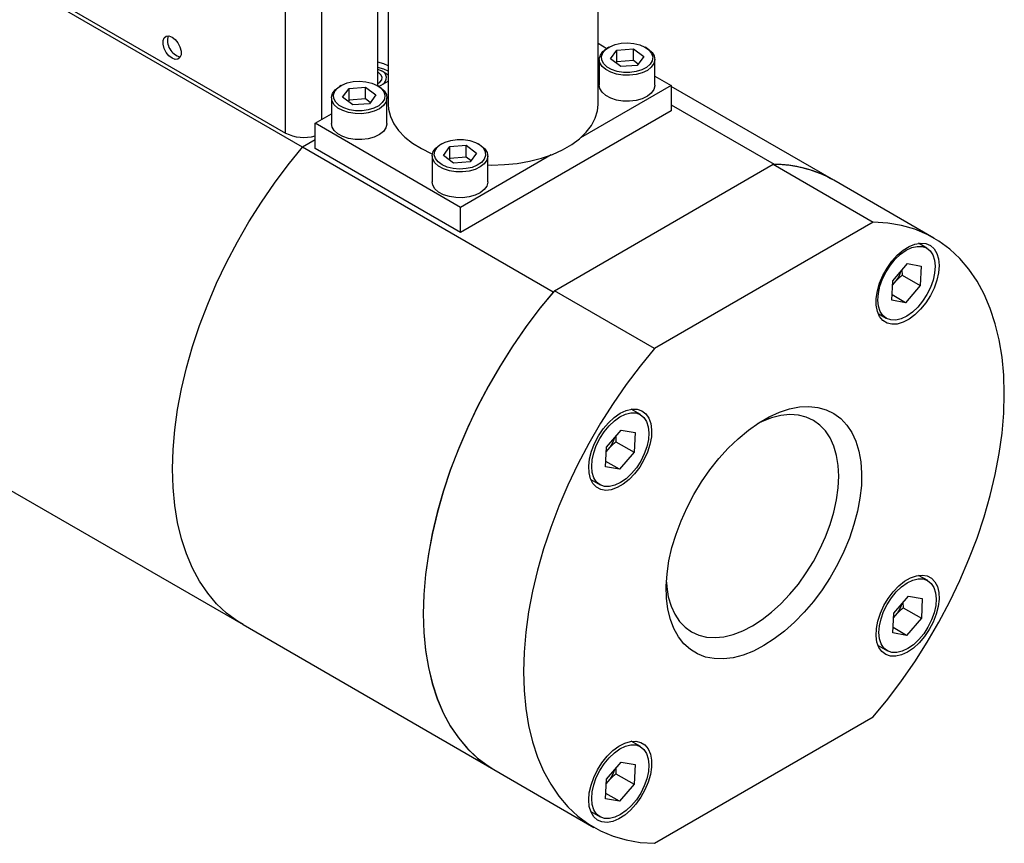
# Model space of a CAD drawing. Header units: inches. Extents: x 5.64 to 14.68, y 3.18 to 8.33.
# Tile 10 of 13: x 13.48 to 14.68, y 4.9 to 5.9. Entities that reach past the tile are written whole.
import ezdxf

# ---------------------------------------------------------------- set-up
doc = ezdxf.new("R2010")
doc.units = ezdxf.units.IN
doc.header["$MEASUREMENT"] = 0

msp = doc.modelspace()

# ---------------------------------------------------------------- linework, layer by layer
at = {"color": 7, "linetype": 'Continuous', "lineweight": 25}
for p, q in [((13.8065, 5.7598), (13.8065, 6.5181)), ((13.8271, 5.7427), (12.992, 6.2248)), ((13.9314, 6.0825), (13.9314, 5.7946)), ((14.1864, 5.7946), (14.1864, 6.0825)), ((13.9186, 5.8173), (13.9186, 5.9828)), ((13.5137, 5.9288), (13.8065, 5.7598)), ((14.1864, 5.869), (14.1972, 5.8628)), ((14.1997, 5.8642), (14.1979, 5.8632)), ((14.2016, 5.8499), (14.2094, 5.8607)), ((14.2094, 5.8607), (14.2296, 5.8623)), ((14.2094, 5.8463), (14.2094, 5.8607)), ((14.2296, 5.8623), (14.242, 5.853)), ((14.2296, 5.8479), (14.2296, 5.8623)), ((14.2456, 5.8632), (14.2439, 5.8642)), ((14.188, 5.8494), (14.188, 5.8179)), ((14.214, 5.8406), (14.2016, 5.8499)), ((14.2094, 5.8463), (14.2083, 5.8448)), ((14.2296, 5.8479), (14.2094, 5.8463)), ((14.2353, 5.8436), (14.2296, 5.8479)), ((14.242, 5.853), (14.2342, 5.8421)), ((14.2555, 5.8179), (14.2555, 5.8494)), ((13.9186, 5.8375), (13.9232, 5.8355)), ((13.9194, 5.8333), (13.9186, 5.8337)), ((13.9288, 5.8323), (13.9232, 5.8355)), ((13.9288, 5.8323), (13.9314, 5.8306)), ((14.2342, 5.8421), (14.214, 5.8406)), ((13.92, 5.8165), (13.9314, 5.8231)), ((14.2555, 5.8291), (14.2755, 5.8176)), ((13.874, 5.8176), (13.8722, 5.8165)), ((13.8759, 5.8033), (13.8837, 5.8141)), ((13.8837, 5.8141), (13.9038, 5.8157)), ((13.8837, 5.7997), (13.8837, 5.8141)), ((13.9038, 5.8157), (13.9162, 5.8064)), ((13.9038, 5.8013), (13.9038, 5.8157)), ((13.9199, 5.8165), (13.9182, 5.8176)), ((13.9216, 5.8174), (13.9198, 5.8166)), ((14.2755, 5.8176), (14.1651, 5.7539)), ((14.2755, 5.8176), (14.2755, 5.787)), ((14.473, 5.7025), (14.2755, 5.8166)), ((13.8623, 5.8028), (13.8623, 5.7713)), ((13.8883, 5.794), (13.8759, 5.8033)), ((13.8837, 5.7997), (13.8826, 5.7982)), ((13.9038, 5.8013), (13.8837, 5.7997)), ((13.9085, 5.7955), (13.8883, 5.794)), ((13.9095, 5.797), (13.9038, 5.8013)), ((13.9162, 5.8064), (13.9085, 5.7955)), ((13.9298, 5.7713), (13.9298, 5.8028)), ((13.8424, 5.7717), (13.8623, 5.7832)), ((14.2755, 5.787), (14.0191, 5.639)), ((14.2755, 5.7941), (14.4007, 5.7219)), ((14.0191, 5.6696), (13.8424, 5.7717)), ((13.8424, 5.7411), (13.8424, 5.7717)), ((13.8424, 5.7515), (13.8271, 5.7427)), ((13.9965, 5.7469), (13.9947, 5.7458)), ((14.0424, 5.7458), (14.0407, 5.7469)), ((14.132, 5.5667), (13.8271, 5.7427)), ((14.0191, 5.639), (13.8424, 5.7411)), ((13.9984, 5.7326), (14.0062, 5.7434)), ((14.0062, 5.7434), (14.0263, 5.745)), ((14.0062, 5.729), (14.0062, 5.7434)), ((14.0263, 5.745), (14.0387, 5.7356)), ((14.0263, 5.7306), (14.0263, 5.745)), ((14.0387, 5.7356), (14.0309, 5.7248)), ((13.9848, 5.7321), (13.9848, 5.7006)), ((14.0108, 5.7232), (13.9984, 5.7326)), ((14.0062, 5.729), (14.0051, 5.7275)), ((14.0263, 5.7306), (14.0062, 5.729)), ((14.0309, 5.7248), (14.0108, 5.7232)), ((14.1295, 5.7334), (14.0191, 5.6696)), ((14.032, 5.7263), (14.0263, 5.7306)), ((14.0523, 5.7006), (14.0523, 5.7321)), ((14.1333, 5.5683), (14.3993, 5.7219)), ((14.3993, 5.7219), (14.5211, 5.6516)), ((14.5948, 5.6322), (14.473, 5.7025)), ((14.0191, 5.639), (14.0191, 5.6696)), ((14.5211, 5.6516), (14.2551, 5.498)), ((12.9196, 5.6446), (13.7548, 5.1625)), ((14.5861, 5.6201), (14.576, 5.6259)), ((14.5447, 5.5804), (14.5626, 5.6013)), ((14.5559, 5.5935), (14.5563, 5.5872)), ((14.5626, 5.6013), (14.5794, 5.5983)), ((14.5794, 5.5983), (14.5783, 5.5745)), ((14.5436, 5.5566), (14.5447, 5.5804)), ((14.5444, 5.575), (14.5491, 5.5804)), ((14.5563, 5.5872), (14.5783, 5.5745)), ((14.2551, 5.498), (14.1333, 5.5683)), ((14.5783, 5.5745), (14.5604, 5.5536)), ((14.5604, 5.5536), (14.5436, 5.5566)), ((14.5604, 5.5536), (14.5439, 5.5632)), ((14.527, 5.5405), (14.5369, 5.5348)), ((14.2381, 5.4177), (14.2267, 5.4242)), ((14.1966, 5.378), (14.2146, 5.3989)), ((14.2079, 5.3911), (14.2082, 5.3848)), ((14.2146, 5.3989), (14.2314, 5.3959)), ((14.2314, 5.3959), (14.2303, 5.3721)), ((14.1955, 5.3542), (14.1966, 5.378)), ((14.1964, 5.3726), (14.2011, 5.3781)), ((14.2082, 5.3848), (14.2303, 5.3721)), ((14.2303, 5.3721), (14.2124, 5.3513)), ((14.2124, 5.3513), (14.1955, 5.3542)), ((14.2124, 5.3513), (14.1958, 5.3608)), ((14.1775, 5.339), (14.1889, 5.3324)), ((14.5874, 5.216), (14.5761, 5.2224)), ((14.546, 5.1763), (14.5639, 5.1972)), ((14.5639, 5.1972), (14.5807, 5.1942)), ((14.5572, 5.1894), (14.5575, 5.1831)), ((14.5807, 5.1942), (14.5796, 5.1704)), ((14.5448, 5.1525), (14.546, 5.1763)), ((14.5457, 5.1709), (14.5504, 5.1763)), ((14.5575, 5.1831), (14.5796, 5.1704)), ((13.7548, 5.1625), (14.0596, 4.9865)), ((14.5796, 5.1704), (14.5617, 5.1495)), ((14.5617, 5.1495), (14.5448, 5.1525)), ((14.5617, 5.1495), (14.5451, 5.1591)), ((14.5269, 5.1372), (14.5382, 5.1307)), ((14.2551, 4.8968), (14.5211, 5.0504)), ((14.2381, 5.0143), (14.2269, 5.0208)), ((14.1966, 4.9747), (14.2146, 4.9955)), ((14.2146, 4.9955), (14.2314, 4.9925)), ((14.2314, 4.9925), (14.2303, 4.9687)), ((14.0596, 4.9865), (14.1814, 4.9162)), ((14.2079, 4.9877), (14.2082, 4.9814)), ((14.2082, 4.9814), (14.2303, 4.9687)), ((14.1955, 4.9509), (14.1966, 4.9747)), ((14.1964, 4.9692), (14.2011, 4.9747)), ((14.2303, 4.9687), (14.2124, 4.9479)), ((14.2124, 4.9479), (14.1958, 4.9574)), ((14.2124, 4.9479), (14.1955, 4.9509)), ((14.1775, 4.9356), (14.1889, 4.9291))]:
    msp.add_line(p, q, dxfattribs=at)
at = {"color": 8, "linetype": 'Continuous', "lineweight": 25}
msp.add_line((13.8507, 5.7765), (13.8507, 6.5181), dxfattribs=at)
at = {"color": 7, "linetype": 'Continuous', "lineweight": 25, "flags": 128}
for points in [[(13.6685, 5.8765), (13.6723, 5.8735), (13.6756, 5.8693), (13.6781, 5.8645), (13.6794, 5.8595), (13.6794, 5.855), (13.6781, 5.8516), (13.6756, 5.8496), (13.6723, 5.8493), (13.6685, 5.8507), (13.6646, 5.8537), (13.6613, 5.8579), (13.6588, 5.8627), (13.6575, 5.8677), (13.6575, 5.8722), (13.6588, 5.8756), (13.6613, 5.8776), (13.6646, 5.8779), (13.6685, 5.8765)], [(14.2098, 5.8348), (14.203, 5.837), (14.1974, 5.8401), (14.1933, 5.844), (14.191, 5.8483), (14.1906, 5.8528), (14.1922, 5.8573), (14.1957, 5.8613), (14.2007, 5.8648), (14.2071, 5.8674), (14.2145, 5.869), (14.2223, 5.8695), (14.23, 5.8688), (14.2372, 5.8671), (14.2435, 5.8644), (14.2484, 5.8609), (14.2516, 5.8567), (14.253, 5.8523), (14.2524, 5.8478), (14.2498, 5.8435), (14.2455, 5.8397), (14.2398, 5.8367), (14.2328, 5.8345), (14.2252, 5.8335), (14.2174, 5.8336), (14.2098, 5.8348)], [(14.2456, 5.8632), (14.2477, 5.8619), (14.2521, 5.8579), (14.2548, 5.8535), (14.2555, 5.8488), (14.2543, 5.8442), (14.2512, 5.8398), (14.2464, 5.836), (14.2401, 5.833), (14.2328, 5.831), (14.2248, 5.83), (14.2167, 5.8301), (14.2089, 5.8314), (14.2018, 5.8337), (14.1959, 5.8369), (14.1914, 5.8408), (14.1888, 5.8453), (14.188, 5.85), (14.1893, 5.8546), (14.1924, 5.8589), (14.1972, 5.8627), (14.1979, 5.8632)], [(13.9314, 5.8416), (13.9261, 5.8439), (13.9186, 5.8459)], [(13.9314, 5.8352), (13.9261, 5.8375), (13.9186, 5.8394)], [(13.9186, 5.8201), (13.9211, 5.8217), (13.9235, 5.8245), (13.9239, 5.8277), (13.9225, 5.8307), (13.9194, 5.8333)], [(13.8841, 5.7881), (13.8773, 5.7904), (13.8717, 5.7935), (13.8676, 5.7974), (13.8653, 5.8017), (13.8649, 5.8062), (13.8665, 5.8107), (13.8699, 5.8147), (13.875, 5.8182), (13.8814, 5.8208), (13.8888, 5.8224), (13.8965, 5.8229), (13.9043, 5.8222), (13.9115, 5.8205), (13.9178, 5.8178), (13.9227, 5.8142), (13.9259, 5.8101), (13.9273, 5.8057), (13.9267, 5.8012), (13.9241, 5.7969), (13.9198, 5.7931), (13.914, 5.7901), (13.9071, 5.7879), (13.8995, 5.7869), (13.8917, 5.787), (13.8841, 5.7881)], [(13.9199, 5.8165), (13.922, 5.8153), (13.9264, 5.8113), (13.9291, 5.8069), (13.9298, 5.8022), (13.9286, 5.7975), (13.9255, 5.7932), (13.9206, 5.7894), (13.9144, 5.7864), (13.9071, 5.7844), (13.8991, 5.7834), (13.891, 5.7835), (13.8832, 5.7848), (13.8761, 5.7871), (13.8701, 5.7903), (13.8657, 5.7942), (13.8631, 5.7987), (13.8623, 5.8034), (13.8635, 5.808), (13.8667, 5.8123), (13.8715, 5.8161), (13.8722, 5.8165)], [(14.2089, 5.7999), (14.2018, 5.8022), (14.1959, 5.8055), (14.1914, 5.8094), (14.1888, 5.8138), (14.188, 5.8179)], [(14.2555, 5.8179), (14.2555, 5.8174), (14.2543, 5.8127), (14.2512, 5.8084), (14.2464, 5.8046), (14.2401, 5.8016), (14.2328, 5.7995), (14.2248, 5.7985), (14.2167, 5.7987), (14.2089, 5.7999)], [(13.9314, 5.7946), (13.9318, 5.789), (13.934, 5.78), (13.938, 5.7712), (13.9439, 5.7629), (13.9516, 5.7549), (13.9608, 5.7476), (13.9716, 5.741), (13.9837, 5.7352), (13.9848, 5.7347)], [(14.0523, 5.7211), (14.057, 5.721), (14.0726, 5.7215), (14.0881, 5.723), (14.1031, 5.7256), (14.1175, 5.7293), (14.131, 5.7339), (14.1434, 5.7395), (14.1545, 5.7459), (14.1641, 5.753), (14.1722, 5.7608), (14.1785, 5.7691), (14.183, 5.7778), (14.1857, 5.7867), (14.1864, 5.7946)], [(13.8832, 5.7533), (13.8761, 5.7556), (13.8701, 5.7589), (13.8657, 5.7628), (13.8631, 5.7672), (13.8623, 5.7713)], [(13.9298, 5.7713), (13.9298, 5.7708), (13.9286, 5.7661), (13.9255, 5.7618), (13.9206, 5.758), (13.9144, 5.755), (13.9071, 5.7529), (13.8991, 5.7519), (13.891, 5.7521), (13.8832, 5.7533)], [(14.0305, 5.7508), (14.0373, 5.7485), (14.0429, 5.7454), (14.047, 5.7415), (14.0493, 5.7372), (14.0497, 5.7327), (14.0481, 5.7283), (14.0447, 5.7242), (14.0396, 5.7208), (14.0332, 5.7182), (14.0259, 5.7166), (14.0181, 5.7161), (14.0103, 5.7167), (14.0031, 5.7184), (13.9968, 5.7211), (13.9919, 5.7247), (13.9887, 5.7288), (13.9873, 5.7332), (13.988, 5.7378), (13.9905, 5.742), (13.9948, 5.7458), (14.0006, 5.7489), (14.0075, 5.751), (14.0151, 5.752), (14.0229, 5.752), (14.0305, 5.7508)], [(13.7548, 5.1625), (13.7479, 5.1667), (13.7348, 5.1765), (13.7227, 5.1879), (13.7118, 5.2009), (13.702, 5.2153), (13.6934, 5.2312), (13.6861, 5.2484), (13.68, 5.2669), (13.6753, 5.2866), (13.6719, 5.3073), (13.6699, 5.3291), (13.6692, 5.3517), (13.6699, 5.3752), (13.6719, 5.3993), (13.6753, 5.424), (13.68, 5.4491), (13.6861, 5.4746), (13.6934, 5.5003), (13.702, 5.526), (13.7118, 5.5518), (13.7227, 5.5774), (13.7348, 5.6027), (13.7479, 5.6277), (13.762, 5.6521), (13.7771, 5.676), (13.793, 5.6991), (13.8097, 5.7214), (13.8271, 5.7427)], [(13.7548, 5.1625), (13.7479, 5.1667), (13.7348, 5.1765), (13.7227, 5.1879), (13.7118, 5.2009), (13.702, 5.2153), (13.6934, 5.2312), (13.6861, 5.2484), (13.68, 5.2669), (13.6753, 5.2866), (13.6719, 5.3073), (13.6699, 5.3291), (13.6692, 5.3517), (13.6699, 5.3752), (13.6719, 5.3993), (13.6753, 5.424), (13.68, 5.4491), (13.6861, 5.4746), (13.6934, 5.5003), (13.702, 5.526), (13.7118, 5.5518), (13.7227, 5.5774), (13.7348, 5.6027), (13.7479, 5.6277), (13.762, 5.6521), (13.7771, 5.676), (13.793, 5.6991), (13.8097, 5.7214), (13.8271, 5.7427)], [(14.0057, 5.7141), (13.9986, 5.7164), (13.9926, 5.7196), (13.9882, 5.7235), (13.9856, 5.728), (13.9848, 5.7326), (13.986, 5.7373), (13.9892, 5.7416), (13.994, 5.7454), (13.9947, 5.7458)], [(14.0424, 5.7458), (14.0445, 5.7445), (14.0489, 5.7406), (14.0515, 5.7362), (14.0523, 5.7315), (14.0511, 5.7268), (14.048, 5.7225), (14.0431, 5.7187), (14.0369, 5.7157), (14.0296, 5.7136), (14.0216, 5.7127), (14.0135, 5.7128), (14.0057, 5.7141)], [(14.0523, 5.7006), (14.0523, 5.7), (14.0511, 5.6954), (14.048, 5.6911), (14.0431, 5.6873), (14.0369, 5.6843), (14.0296, 5.6822), (14.0216, 5.6812), (14.0135, 5.6814), (14.0057, 5.6826), (13.9986, 5.6849), (13.9926, 5.6881), (13.9882, 5.6921), (13.9856, 5.6965), (13.9848, 5.7006)], [(14.5211, 5.0504), (14.5387, 5.0718), (14.5555, 5.0941), (14.5715, 5.1173), (14.5867, 5.1412), (14.601, 5.1657), (14.6142, 5.1908), (14.6264, 5.2162), (14.6374, 5.2419), (14.6473, 5.2678), (14.656, 5.2937), (14.6634, 5.3195), (14.6695, 5.3451), (14.6742, 5.3704), (14.6777, 5.3952), (14.6797, 5.4194), (14.6804, 5.443), (14.6797, 5.4657), (14.6777, 5.4876), (14.6742, 5.5084), (14.6695, 5.5282), (14.6634, 5.5467), (14.656, 5.564), (14.6473, 5.5799), (14.6374, 5.5943), (14.6264, 5.6073), (14.6142, 5.6187), (14.601, 5.6284), (14.5867, 5.6365), (14.5715, 5.6429), (14.5555, 5.6476), (14.5387, 5.6505), (14.5211, 5.6516)], [(14.6011, 5.5989), (14.6004, 5.5901), (14.5984, 5.5809), (14.595, 5.5715), (14.5905, 5.5623), (14.585, 5.5536), (14.5787, 5.5458), (14.5718, 5.5391), (14.5646, 5.5337), (14.5574, 5.5299), (14.5503, 5.5278), (14.5437, 5.5275), (14.5378, 5.5289), (14.5327, 5.5321), (14.5288, 5.5369), (14.5261, 5.5431), (14.5247, 5.5506), (14.5247, 5.559), (14.5261, 5.5681), (14.5288, 5.5774), (14.5327, 5.5868), (14.5378, 5.5957), (14.5437, 5.604), (14.5503, 5.6113), (14.5574, 5.6174), (14.5646, 5.622), (14.5718, 5.625), (14.5787, 5.6262), (14.585, 5.6256), (14.5905, 5.6233), (14.595, 5.6193), (14.5984, 5.6137), (14.6004, 5.6069), (14.6011, 5.5989)], [(14.5805, 5.6221), (14.5858, 5.6202), (14.5902, 5.6167), (14.5935, 5.6117), (14.5956, 5.6054), (14.5963, 5.598), (14.5957, 5.5898), (14.5938, 5.5811), (14.5906, 5.5723), (14.5864, 5.5637), (14.5811, 5.5556), (14.5751, 5.5484), (14.5686, 5.5422), (14.5619, 5.5375), (14.5551, 5.5342), (14.5485, 5.5327), (14.5425, 5.5328), (14.5371, 5.5347), (14.5328, 5.5382), (14.5295, 5.5432), (14.5274, 5.5495), (14.5267, 5.5569), (14.5273, 5.5651), (14.5292, 5.5738), (14.5324, 5.5826), (14.5366, 5.5912), (14.5419, 5.5993), (14.5478, 5.6065), (14.5544, 5.6127), (14.5611, 5.6174), (14.5679, 5.6207), (14.5745, 5.6222), (14.5805, 5.6221)], [(14.1333, 5.5683), (14.1158, 5.5469), (14.0989, 5.5246), (14.0829, 5.5014), (14.0677, 5.4775), (14.0535, 5.453), (14.0402, 5.4279), (14.0281, 5.4025), (14.017, 5.3768), (14.0071, 5.3509), (13.9985, 5.325), (13.9911, 5.2992), (13.985, 5.2736), (13.9802, 5.2484), (13.9768, 5.2236), (13.9747, 5.1993), (13.974, 5.1758), (13.9747, 5.153), (13.9768, 5.1312), (13.9802, 5.1103), (13.985, 5.0906), (13.9911, 5.072), (13.9985, 5.0547), (14.0071, 5.0388), (14.017, 5.0244), (14.0281, 5.0114), (14.0402, 5), (14.0535, 4.9903), (14.0596, 4.9865)], [(14.132, 5.5667), (14.1145, 5.5454), (14.0978, 5.5231), (14.0819, 5.5), (14.0669, 5.4762), (14.0528, 5.4517), (14.0396, 5.4267), (14.0276, 5.4014), (14.0166, 5.3758), (14.0068, 5.3501), (13.9982, 5.3243), (13.9909, 5.2986), (13.9849, 5.2731), (13.9801, 5.248), (13.9767, 5.2233), (13.9747, 5.1992), (13.974, 5.1758), (13.9747, 5.1531), (13.9767, 5.1314), (13.9801, 5.1106), (13.9849, 5.0909), (13.9909, 5.0724), (13.9982, 5.0552), (14.0068, 5.0394), (14.0166, 5.0249), (14.0276, 5.012), (14.0396, 5.0006), (14.0528, 4.9908), (14.0596, 4.9865)], [(14.2551, 5.498), (14.2376, 5.4766), (14.2207, 5.4543), (14.2047, 5.4311), (14.1895, 5.4072), (14.1753, 5.3827), (14.162, 5.3576), (14.1498, 5.3322), (14.1388, 5.3065), (14.1289, 5.2806), (14.1203, 5.2547), (14.1129, 5.2289), (14.1068, 5.2033), (14.102, 5.1781), (14.0986, 5.1532), (14.0965, 5.129), (14.0958, 5.1055), (14.0965, 5.0827), (14.0986, 5.0608), (14.102, 5.04), (14.1068, 5.0203), (14.1129, 5.0017), (14.1203, 4.9844), (14.1289, 4.9685), (14.1388, 4.9541), (14.1498, 4.9411), (14.162, 4.9297), (14.1753, 4.92), (14.1895, 4.9119), (14.2047, 4.9055), (14.2207, 4.9009), (14.2376, 4.898), (14.2551, 4.8968)], [(14.2134, 5.4193), (14.2207, 5.4227), (14.2276, 5.4243), (14.2341, 5.4242), (14.2398, 5.4223), (14.2446, 5.4187), (14.2482, 5.4136), (14.2506, 5.407), (14.2516, 5.3993), (14.2513, 5.3907), (14.2496, 5.3815), (14.2466, 5.3721), (14.2423, 5.3628), (14.2371, 5.354), (14.2309, 5.3459), (14.2242, 5.3389), (14.217, 5.3332), (14.2098, 5.329), (14.2026, 5.3265), (14.1959, 5.3257), (14.1897, 5.3267), (14.1845, 5.3294), (14.1803, 5.3339), (14.1772, 5.3398), (14.1755, 5.3469), (14.1752, 5.3551), (14.1762, 5.364), (14.1786, 5.3734), (14.1822, 5.3827), (14.187, 5.3918), (14.1927, 5.4003), (14.1992, 5.4079), (14.2062, 5.4143), (14.2134, 5.4193)], [(14.3881, 5.137), (14.3755, 5.1305), (14.363, 5.1256), (14.3508, 5.1224), (14.339, 5.1209), (14.3278, 5.1212), (14.3173, 5.1232), (14.3075, 5.1269), (14.2987, 5.1322), (14.2909, 5.1392), (14.2842, 5.1477), (14.2786, 5.1577), (14.2744, 5.1689), (14.2714, 5.1814), (14.2697, 5.1949), (14.2693, 5.2093), (14.2703, 5.2244), (14.2727, 5.2401), (14.2763, 5.2562), (14.2813, 5.2725), (14.2874, 5.2888), (14.2947, 5.305), (14.303, 5.3208), (14.3123, 5.3361), (14.3224, 5.3506), (14.3333, 5.3643), (14.3448, 5.377), (14.3569, 5.3885), (14.3692, 5.3988), (14.3818, 5.4076), (14.3944, 5.4149), (14.407, 5.4206), (14.4194, 5.4246), (14.4314, 5.427), (14.4429, 5.4276), (14.4538, 5.4265), (14.4639, 5.4236), (14.4732, 5.4191), (14.4816, 5.4129), (14.4888, 5.4051), (14.495, 5.3959), (14.4999, 5.3853), (14.5035, 5.3734), (14.5059, 5.3604), (14.5069, 5.3464), (14.5066, 5.3316), (14.5049, 5.3162), (14.5019, 5.3003), (14.4976, 5.2841), (14.4921, 5.2677), (14.4853, 5.2515), (14.4775, 5.2355), (14.4687, 5.2199), (14.459, 5.205), (14.4484, 5.1908), (14.4372, 5.1776), (14.4254, 5.1655), (14.4132, 5.1546), (14.4007, 5.1451), (14.3881, 5.137)], [(14.2325, 5.4197), (14.2378, 5.4178), (14.2422, 5.4143), (14.2455, 5.4093), (14.2475, 5.403), (14.2483, 5.3956), (14.2477, 5.3874), (14.2457, 5.3787), (14.2426, 5.3699), (14.2383, 5.3613), (14.2331, 5.3532), (14.2271, 5.346), (14.2206, 5.3399), (14.2138, 5.3351), (14.207, 5.3319), (14.2005, 5.3303), (14.1944, 5.3304), (14.1891, 5.3323), (14.1847, 5.3358), (14.1814, 5.3408), (14.1794, 5.3472), (14.1787, 5.3546), (14.1793, 5.3628), (14.1812, 5.3714), (14.1843, 5.3802), (14.1886, 5.3888), (14.1938, 5.3969), (14.1998, 5.4042), (14.2063, 5.4103), (14.2131, 5.415), (14.2199, 5.4183), (14.2264, 5.4198), (14.2325, 5.4197)], [(14.3742, 5.1611), (14.3859, 5.1686), (14.3975, 5.1776), (14.4088, 5.1879), (14.4197, 5.1994), (14.43, 5.2119), (14.4396, 5.2253), (14.4484, 5.2394), (14.4562, 5.2541), (14.463, 5.2691), (14.4687, 5.2842), (14.4732, 5.2994), (14.4765, 5.3143), (14.4784, 5.3289), (14.4791, 5.3428), (14.4784, 5.356), (14.4765, 5.3682), (14.4732, 5.3794), (14.4687, 5.3894), (14.463, 5.398), (14.4562, 5.4051), (14.4484, 5.4107), (14.4396, 5.4147), (14.43, 5.417), (14.4197, 5.4177), (14.4088, 5.4166), (14.3975, 5.4138), (14.3859, 5.4094), (14.3809, 5.407)], [(14.5628, 5.1291), (14.5556, 5.1257), (14.5486, 5.1241), (14.5421, 5.1242), (14.5364, 5.1261), (14.5316, 5.1297), (14.528, 5.1349), (14.5256, 5.1414), (14.5246, 5.1491), (14.5249, 5.1577), (14.5266, 5.1669), (14.5297, 5.1763), (14.5339, 5.1856), (14.5392, 5.1944), (14.5453, 5.2025), (14.552, 5.2095), (14.5592, 5.2152), (14.5665, 5.2194), (14.5736, 5.222), (14.5804, 5.2227), (14.5865, 5.2217), (14.5917, 5.219), (14.596, 5.2146), (14.599, 5.2087), (14.6007, 5.2015), (14.6011, 5.1933), (14.6, 5.1844), (14.5976, 5.1751), (14.594, 5.1657), (14.5892, 5.1566), (14.5835, 5.1481), (14.577, 5.1405), (14.5701, 5.1341), (14.5628, 5.1291)], [(14.2695, 5.214), (14.27, 5.2085), (14.2719, 5.1962), (14.2752, 5.1851), (14.2797, 5.1751), (14.2854, 5.1665), (14.2922, 5.1594), (14.3, 5.1538), (14.3088, 5.1498), (14.3184, 5.1475), (14.3287, 5.1468), (14.3395, 5.1479), (14.3509, 5.1507), (14.3624, 5.1551), (14.3742, 5.1611)], [(14.5818, 5.218), (14.5871, 5.2161), (14.5915, 5.2126), (14.5948, 5.2076), (14.5968, 5.2013), (14.5976, 5.1939), (14.597, 5.1857), (14.5951, 5.177), (14.5919, 5.1682), (14.5876, 5.1596), (14.5824, 5.1515), (14.5764, 5.1443), (14.5699, 5.1381), (14.5631, 5.1334), (14.5563, 5.1301), (14.5498, 5.1286), (14.5437, 5.1287), (14.5384, 5.1306), (14.534, 5.1341), (14.5308, 5.1391), (14.5287, 5.1454), (14.528, 5.1528), (14.5286, 5.161), (14.5305, 5.1697), (14.5336, 5.1785), (14.5379, 5.1871), (14.5431, 5.1952), (14.5491, 5.2024), (14.5556, 5.2086), (14.5624, 5.2133), (14.5692, 5.2166), (14.5758, 5.2181), (14.5818, 5.218)], [(14.1751, 4.9495), (14.1758, 4.9583), (14.1779, 4.9675), (14.1812, 4.9769), (14.1857, 4.9861), (14.1912, 4.9948), (14.1975, 5.0026), (14.2044, 5.0094), (14.2116, 5.0147), (14.2189, 5.0185), (14.2259, 5.0206), (14.2325, 5.0209), (14.2385, 5.0195), (14.2435, 5.0163), (14.2474, 5.0115), (14.2501, 5.0053), (14.2515, 4.9978), (14.2515, 4.9894), (14.2501, 4.9804), (14.2474, 4.971), (14.2435, 4.9617), (14.2385, 4.9527), (14.2325, 4.9444), (14.2259, 4.9371), (14.2189, 4.931), (14.2116, 4.9264), (14.2044, 4.9234), (14.1975, 4.9222), (14.1912, 4.9228), (14.1857, 4.9251), (14.1812, 4.9291), (14.1779, 4.9347), (14.1758, 4.9415), (14.1751, 4.9495)], [(14.2325, 5.0163), (14.2378, 5.0145), (14.2422, 5.011), (14.2455, 5.0059), (14.2475, 4.9996), (14.2483, 4.9922), (14.2477, 4.984), (14.2457, 4.9753), (14.2426, 4.9665), (14.2383, 4.9579), (14.2331, 4.9498), (14.2271, 4.9426), (14.2206, 4.9365), (14.2138, 4.9317), (14.207, 4.9285), (14.2005, 4.9269), (14.1944, 4.9271), (14.1891, 4.9289), (14.1847, 4.9324), (14.1814, 4.9375), (14.1794, 4.9438), (14.1787, 4.9512), (14.1793, 4.9594), (14.1812, 4.968), (14.1843, 4.9769), (14.1886, 4.9855), (14.1938, 4.9935), (14.1998, 5.0008), (14.2063, 5.0069), (14.2131, 5.0117), (14.2199, 5.0149), (14.2264, 5.0165), (14.2325, 5.0163)]]:
    msp.add_lwpolyline(points, dxfattribs=at)
at = {"color": 7, "linetype": 'Continuous', "lineweight": 25}
for centre, radius, start, end in [((13.6833, 5.8722), 0.0203, 163.4169, 256.5777), ((13.92, 5.827), 0.0091, 300.3049, 69.5397), ((13.8288, 5.8037), 0.0492, 243.0662, 286.0196), ((14.3994, 5.5721), 0.1498, 60.5532, 90.0136), ((14.3998, 5.5734), 0.1484, 60.4323, 89.6414), ((14.515, 5.6043), 0.0416, 325.0172, 343.2288), ((14.167, 5.4019), 0.0416, 325.0179, 343.228), ((14.5163, 5.2002), 0.0416, 325.0179, 343.228), ((14.167, 4.9985), 0.0416, 325.0179, 343.228)]:
    msp.add_arc(centre, radius, start, end, dxfattribs=at)
for points in [[(14.5563, 5.5872), (14.5538, 5.585), (14.5514, 5.5828), (14.5491, 5.5804)], [(14.2082, 5.3848), (14.2057, 5.3826), (14.2034, 5.3804), (14.2011, 5.3781)], [(14.5575, 5.1831), (14.5551, 5.1809), (14.5527, 5.1787), (14.5504, 5.1763)], [(14.2082, 4.9814), (14.2057, 4.9793), (14.2034, 4.977), (14.2011, 4.9747)]]:
    msp.add_open_spline(points, degree=3, dxfattribs=at)

doc.saveas('drawing.dxf')
